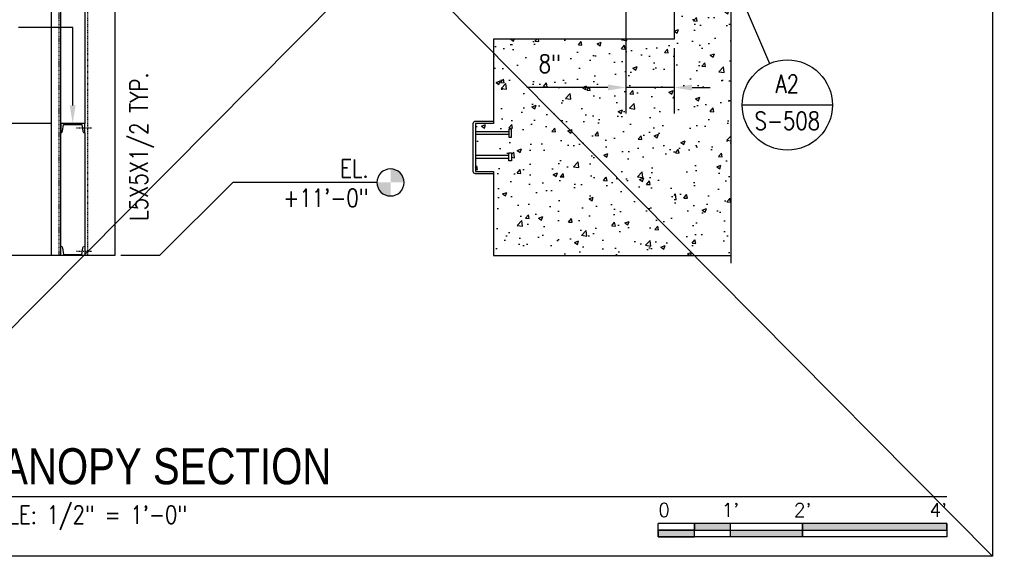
# Model space of a CAD drawing. Header units: inches. Extents: x 382 to 3028, y 70 to 495.
# Tile 5 of 41: x 930 to 1094, y 70 to 159. Entities that reach past the tile are written whole.
import ezdxf
from ezdxf import colors
from ezdxf.entities.mleader import LeaderData, LeaderLine
from ezdxf.enums import TextEntityAlignment as Align
from ezdxf.math import Vec2, Vec3

# ---------------------------------------------------------------- set-up
doc = ezdxf.new("R2010")
doc.units = ezdxf.units.IN
doc.header["$MEASUREMENT"] = 0
doc.linetypes.add('Dash - 1_16_', pattern=[0.1875, 0.125, -0.0625])
doc.linetypes.add('Hidden 3_32_', pattern=[0.140625, 0.09375, -0.046875])
for name, color, linetype in [('A-WALL-PATT', 8, 'Continuous'), ('G-ANNO-REFR', 2, 'Continuous'), ('G-ANNO-TTLB', 7, 'Continuous'), ('S-ANNO-DIMS', 1, 'Continuous'), ('S-ANNO-NOTE', 2, 'Continuous'), ('S-ANNO-SYMB', 2, 'Continuous'), ('S-ANNO-TEXT', 2, 'Continuous'), ('S-BEAM', 10, 'Continuous'), ('S-COLS', 2, 'Continuous'), ('S-DETL', 90, 'Continuous'), ('S-DETL-MEDM', 3, 'Continuous'), ('S-DETL-THIN', 1, 'Continuous')]:
    doc.layers.add(name, color=color, linetype=linetype)
doc.styles.add('AEC_COMN_TITLE', font='romans.shx', dxfattribs={"width": 0.8, "height": 0.1875})
doc.styles.add('Annotative', font='romans.shx', dxfattribs={"width": 0.8, "height": 0.125})
doc.styles.add('Arial', font='romans.shx', dxfattribs={"width": 0.8})
doc.styles.add('ROMANS', font='romans.shx', dxfattribs={"width": 0.8})
doc.styles.add('TITLES', font='swiss.ttf', dxfattribs={"width": 0.8, "height": 0.25})
doc.dimstyles.new('Annotative', dxfattribs={"dimscale": 0, "dimtxt": 0.125, "dimasz": 0.125, "dimexe": 0.18, "dimexo": 0.0625, "dimgap": 0.09, "dimtad": 1, "dimdec": 3, "dimzin": 3, "dimdsep": 46, "dimlunit": 4, "dimtxsty": 'Annotative', "dimcen": 0.09, "dimclrt": 2, "dimazin": 2, "dimtfac": 1, "dimtdec": 3, "dimtmove": 0, "dimatfit": 0, "dimfxl": 1, "dimtfill": 1, "dimfrac": 2, "dimtolj": 1, "dimtzin": 0, "dimarcsym": 0})
pattern_1 = [(50, (205.634, -12.324), (7.1726, -0.62752), [0.75, -8.25]), (355, (205.634, -12.324), (-1.387513, 7.52192), [0.6, -6.6]), (100.4514, (206.2315, -12.376), (5.78509, 6.8944), [0.6374, -7.01142]), (46.1842, (205.634, -10.324), (10.67241, -1.65519), [1.125, -12.375]), (96.6356, (206.523, -10.462), (9.34662, 9.74119), [0.9561, -10.51714]), (351.1842, (205.634, -10.324), (9.34662, 9.74119), [0.9, -9.9]), (21, (206.634, -10.824), (5.96907, -4.02619), [0.75, -8.25]), (326, (206.634, -10.824), (2.433153, 7.2515), [0.6, -6.6]), (71.4514, (207.131, -11.1595), (8.402224, 3.22531), [0.6374, -7.01142]), (37.5, (205.6338, -12.324), (0.1215986, 3.3289385), [0, -6.52, 0, -6.7, 0, -6.625]), (7.5, (205.6338, -12.324), (2.630695, 3.944117), [0, -3.82, 0, -6.37, 0, -2.525]), (327.5, (203.4038, -12.324), (5.338224, -0.225549), [0, -2.5, 0, -7.8, 0, -10.35]), (317.5, (202.404, -12.324), (5.831862, 1.00105), [0, -3.25, 0, -5.18, 0, -7.35])]

# ---------------------------------------------------------------- blocks, each defined once
blk = doc.blocks.new('051200_Column-L-Angle - L5X5X1_2-1695943-CANOPY SECTION 3')
at = {"layer": 'S-COLS'}
for p, q in [((740.21, 221.5), (735.21, 221.5)), ((740.21, 221.5), (740.21, 132)), ((735.21, 220.17), (735.21, 202)), ((735.21, 200.42), (735.21, 178)), ((735.21, 176.42), (735.21, 154)), ((735.21, 152.42), (735.21, 133.58)), ((740.21, 132), (735.21, 132))]:
    blk.add_line(p, q, dxfattribs=at)
at = {"layer": 'S-COLS', "linetype": 'Hidden 3_32_'}
blk.add_line((735.71, 132), (735.71, 221.5), dxfattribs=at)
blk = doc.blocks.new('*D138')
at = {"layer": 'Defpoints', "color": 0, "transparency": 16777216}
for p in [(1030.84, 173.68), (1038.84, 155.68), (1038.84, 147.65)]:
    blk.add_point(p, dxfattribs=at)
at = {"layer": 'S-ANNO-DIMS', "color": 0, "lineweight": -2, "transparency": 16777216}
for p, q in [((1030.84, 172.18), (1030.84, 143.33)), ((1038.84, 154.18), (1038.84, 143.33)), ((1027.84, 147.65), (1014.35, 147.65)), ((1038.84, 147.65), (1030.84, 147.65)), ((1041.84, 147.65), (1044.84, 147.65))]:
    blk.add_line(p, q, dxfattribs=at)
at = {"layer": 'S-ANNO-DIMS', "color": 0, "transparency": 16777216}
for points in [[(1027.84, 148.15), (1027.84, 147.15), (1030.84, 147.65)], [(1041.84, 148.15), (1041.84, 147.15), (1038.84, 147.65)]]:
    blk.add_solid(points, dxfattribs=at)
at = {"layer": 'S-ANNO-DIMS', "color": 2, "lineweight": -3, "transparency": 16777216, "insert": (1018.17, 151.6), "char_height": 3, "width": 4.6598, "attachment_point": 5, "style": 'Annotative', "bg_fill": 3, "box_fill_scale": 1.25, "bg_fill_color": 256, "bg_fill_true_color": 13158600, "bg_fill_transparency": 0}
blk.add_mtext('\\A1;8"', dxfattribs=at)
blk = doc.blocks.new('*D133')
at = {"layer": 'Defpoints', "color": 0, "transparency": 16777216}
for p in [(902.14, 141.68), (936.84, 141.68), (936.84, 119.68)]:
    blk.add_point(p, dxfattribs=at)
at = {"layer": 'S-ANNO-DIMS', "color": 0, "lineweight": -2, "transparency": 16777216}
for p, q in [((935.34, 141.68), (897.82, 141.68)), ((902.14, 122.68), (902.14, 138.68)), ((935.34, 119.68), (897.82, 119.68))]:
    blk.add_line(p, q, dxfattribs=at)
at = {"layer": 'S-ANNO-DIMS', "color": 0, "transparency": 16777216}
for points in [[(901.64, 138.68), (902.64, 138.68), (902.14, 141.68)], [(901.64, 122.68), (902.64, 122.68), (902.14, 119.68)]]:
    blk.add_solid(points, dxfattribs=at)
at = {"layer": 'S-ANNO-DIMS', "color": 2, "lineweight": -3, "transparency": 16777216, "insert": (898.2, 130.68), "char_height": 3, "width": 15.0412, "attachment_point": 5, "rotation": 90, "style": 'Annotative'}
blk.add_mtext('\\A1;1\'-10"', dxfattribs=at)
blk = doc.blocks.new('*D132')
at = {"layer": 'Defpoints', "color": 0, "transparency": 16777216}
for p in [(902.14, 165.68), (936.84, 165.68), (936.84, 141.68)]:
    blk.add_point(p, dxfattribs=at)
at = {"layer": 'S-ANNO-DIMS', "color": 0, "lineweight": -2, "transparency": 16777216}
for p, q in [((935.34, 165.68), (897.82, 165.68)), ((902.14, 144.68), (902.14, 162.68)), ((935.34, 141.68), (897.82, 141.68))]:
    blk.add_line(p, q, dxfattribs=at)
at = {"layer": 'S-ANNO-DIMS', "color": 0, "transparency": 16777216}
for points in [[(901.64, 162.68), (902.64, 162.68), (902.14, 165.68)], [(901.64, 144.68), (902.64, 144.68), (902.14, 141.68)]]:
    blk.add_solid(points, dxfattribs=at)
at = {"layer": 'S-ANNO-DIMS', "color": 2, "lineweight": -3, "transparency": 16777216, "insert": (898.2, 153.68), "char_height": 3, "width": 12.3279, "attachment_point": 5, "rotation": 90, "style": 'Annotative'}
blk.add_mtext('\\A1;2\'-0"', dxfattribs=at)
blk = doc.blocks.new('Detail Callout AEC')
at = {"color": 0, "linetype": 'ByBlock', "lineweight": -3, "transparency": 16777216}
blk.add_line((0.25, 0), (-0.25, 0), dxfattribs=at)
blk.add_circle((0, 0), 0.25, dxfattribs=at)
at = {"color": 0, "linetype": 'ByBlock', "lineweight": -3, "transparency": 16777216, "style": 'AEC_COMN_TITLE'}
for tag, p in [('VIEWNUMBER', (0, 0.0508)), ('SHEETNUMBER', (0, -0.1263))]:
    blk.add_attdef(tag, text='', height=0.0938, dxfattribs=at).set_placement(p, align=Align.CENTER)
blk = doc.blocks.new('*U143')
for points in [[(-1.75, -0.2344), (-1.5, -0.2344), (-1.5, -0.1875), (-1.75, -0.1875)], [(-1, -0.2344), (0, -0.2344), (0, -0.1875), (-1, -0.1875)], [(-2, -0.2812), (-1.75, -0.2812), (-1.75, -0.2344), (-2, -0.2344)], [(-1.5, -0.2344), (-1, -0.2344), (-1, -0.2812), (-1.5, -0.2812)]]:
    blk.add_hatch(color=256).paths.add_polyline_path(points)
for p, q in [((0, -0.1875), (-2, -0.1875)), ((-2, -0.2812), (-2, -0.1875)), ((-1.75, -0.2812), (-1.75, -0.1875)), ((-1.5, -0.2812), (-1.5, -0.1875)), ((-1, -0.2812), (-1, -0.1885)), ((0, -0.1875), (0, -0.2812)), ((-2, -0.2344), (0, -0.2344)), ((0, -0.2812), (-2, -0.2812))]:
    blk.add_line(p, q)
at = {"flags": 128}
for points in [[(-1.75, -0.2344), (-1.5, -0.2344), (-1.5, -0.1875), (-1.75, -0.1875), (-1.75, -0.2344)], [(-1, -0.2344), (0, -0.2344), (0, -0.1875), (-1, -0.1875), (-1, -0.2344)], [(-2, -0.2812), (-1.75, -0.2812), (-1.75, -0.2344), (-2, -0.2344), (-2, -0.2812)], [(-1.5, -0.2344), (-1, -0.2344), (-1, -0.2812), (-1.5, -0.2812), (-1.5, -0.2344)]]:
    blk.add_lwpolyline(points, close=True, dxfattribs=at)
at = {"style": 'Arial'}
blk.add_text('0', height=0.0937, dxfattribs=at).set_placement((-2, -0.0937), align=Align.MIDDLE_LEFT)
for s, p in [("1'", (-1.5, -0.0937)), ("2'", (-1, -0.0937))]:
    blk.add_text(s, height=0.09375, dxfattribs=at).set_placement(p, align=Align.MIDDLE_CENTER)
blk.add_text("4'", height=0.09375, dxfattribs=at).set_placement((0, -0.0937), align=Align.MIDDLE_RIGHT)
blk = doc.blocks.new('*U147')
at = {"linetype": 'Continuous', "lineweight": -3}
blk.add_line((1.125, 0.625), (8.1286, 0.625), dxfattribs=at)
at = {"lineweight": -3, "style": 'Arial'}
blk.add_attdef('DRAWING_AREA_TITLE', text='', height=0.1875, dxfattribs=at).set_placement((1.3743, 0.6339), align=Align.BOTTOM_LEFT)
blk.add_attdef('X#', text='', height=0.1875, dxfattribs=at).set_placement((0.8125, 0.625), align=Align.MIDDLE_CENTER)
blk.add_attdef('SCALE:', text='', height=0.0938, dxfattribs=at).set_placement((1.3743, 0.5606), align=Align.TOP_LEFT)
blk = doc.blocks.new('Level Circle AEC')
at = {"layer": 'S-ANNO-SYMB', "lineweight": -3}
h = blk.add_hatch(color=256, dxfattribs=at)
edge = h.paths.add_edge_path()
edge.add_line((373.71, 0), (367.71, 0))
edge.add_arc((373.71, 0), 6, 90, 180, ccw=False)
edge.add_line((373.71, 6), (373.71, 0))
h = blk.add_hatch(color=256, dxfattribs=at)
edge = h.paths.add_edge_path()
edge.add_line((373.71, -6), (373.71, 0))
edge.add_line((373.71, 0), (379.71, 0))
edge.add_arc((373.71, 0), 6, 270, 360, ccw=False)
blk.add_circle((373.71, 0), 6, dxfattribs=at)
blk = doc.blocks.new('051200_StructuralFraming-C-Channel - C4X5_4-V10-CANOPY SECTION 1')
at = {"lineweight": -3}
for p, q in [((785.21, 202), (785.21, 200.42)), ((789.21, 202), (785.21, 202)), ((785.5, 200.72), (785.68, 201.82)), ((785.68, 201.82), (788.74, 201.82)), ((788.74, 201.82), (788.91, 200.72)), ((789.21, 200.42), (789.21, 202))]:
    blk.add_line(p, q, dxfattribs=at)
for centre, start, end in [((785.21, 200.72), 270, 0), ((789.21, 200.72), 180, 270)]:
    blk.add_arc(centre, 0.296, start, end, dxfattribs=at)

msp = doc.modelspace()

# ---------------------------------------------------------------- hatches: boundary and pattern name
at = {"layer": 'A-WALL-PATT', "lineweight": -3}
h = msp.add_hatch(dxfattribs=at)
h.set_pattern_fill('AR-CONC', color=8, style=0)
h.set_pattern_definition(pattern_1)
h.paths.add_polyline_path([(1048.3174, 155.676), (1048.3174, 207.676), (1038.8397, 207.676), (1038.8397, 155.676)])
h = msp.add_hatch(dxfattribs=at)
h.set_pattern_fill('AR-CONC', color=8, style=0)
h.set_pattern_definition([(50, (0, 0), (7.172602, -0.62752), [0.75, -8.25]), (355, (0, 0), (-1.387513, 7.52192), [0.6, -6.6]), (100.45144, (0.598, -0.052), (5.78509, 6.8944), [0.6374, -7.01142]), (46.1842, (0, 2), (10.67241, -1.65519), [1.125, -12.375]), (96.6356, (0.889, 1.862), (9.34662, 9.74119), [0.9561, -10.51714]), (351.1842, (0, 2), (9.34662, 9.74119), [0.9, -9.9]), (21, (1, 1.5), (5.96907, -4.02619), [0.75, -8.25]), (326, (1, 1.5), (2.433153, 7.2515), [0.6, -6.6]), (71.45144, (1.4974, 1.1645), (8.402224, 3.22531), [0.6374, -7.01142]), (37.5, (0, 0), (0.1215986, 3.3289385), [0, -6.52, 0, -6.7, 0, -6.625]), (7.5, (0, 0), (2.630695, 3.944117), [0, -3.82, 0, -6.37, 0, -2.525]), (327.5, (-2.23, 0), (5.3382244, -0.225549), [0, -2.5, 0, -7.8, 0, -10.35]), (317.5, (-3.23, 0), (5.831862, 1.00105), [0, -3.25, 0, -5.18, 0, -7.35])])
h.paths.add_polyline_path([(1038.8397, 155.676), (1008.8397, 155.676), (1008.8397, 141.676), (1005.8397, 141.676), (1005.8397, 140.301), (1011.3515, 140.301), (1011.3515, 140.7262), (1011.824, 140.7262), (1011.824, 139.3876), (1011.3515, 139.3876), (1011.3515, 139.8557), (1005.8397, 139.8557), (1005.8397, 136.3684), (1011.3515, 136.3684), (1011.3515, 136.7853), (1011.824, 136.7853), (1011.824, 135.4467), (1011.3515, 135.4467), (1011.3515, 135.8635), (1005.8397, 135.8635), (1005.8397, 133.676), (1008.8397, 133.676), (1008.8397, 133.301), (1008.8397, 119.676), (1038.8397, 119.676)])
h = msp.add_hatch(dxfattribs=at)
h.set_pattern_fill('AR-CONC', color=8, style=0)
h.set_pattern_definition(pattern_1)
h.paths.add_polyline_path([(1038.8397, 119.676), (1048.3174, 119.676), (1048.3174, 155.676), (1038.8397, 155.676)])

# ---------------------------------------------------------------- linework, layer by layer
at = {"layer": 'S-ANNO-SYMB', "lineweight": -3}
for p, q in [((953.3034, 119.676), (965.4745, 131.8471)), ((989.4449, 131.8471), (965.4745, 131.8471)), ((953.3034, 119.676), (946.8397, 119.676))]:
    msp.add_line(p, q, dxfattribs=at)
at = {"layer": 'S-BEAM', "lineweight": -3}
for p, q in [((1038.8397, 207.676), (1038.8397, 155.676)), ((1038.8397, 155.676), (1008.8397, 155.676)), ((1008.8397, 155.676), (1008.8397, 141.676)), ((1008.8397, 141.676), (1005.8397, 141.676)), ((1005.8397, 141.676), (1005.8397, 133.676)), ((1005.8397, 133.676), (1008.8397, 133.676)), ((1008.8397, 133.676), (1008.8397, 119.676)), ((1008.8397, 119.676), (1048.3174, 119.676))]:
    msp.add_line(p, q, dxfattribs=at)
at = {"layer": 'S-DETL', "lineweight": -3}
for p, q in [((935.3397, 119.676), (935.3397, 213.5257)), ((936.8397, 213.5569), (936.8397, 119.676)), ((936.8397, 119.676), (935.3397, 119.676))]:
    msp.add_line(p, q, dxfattribs=at)
at = {"layer": 'S-DETL', "linetype": 'Dash - 1_16_', "lineweight": -3}
for p, q in [((936.5157, 213.5502), (936.5157, 119.676)), ((939.4566, 140.91), (941.9566, 140.91)), ((939.4566, 120.41), (941.9566, 120.41))]:
    msp.add_line(p, q, dxfattribs=at)
at = {"layer": 'S-DETL-MEDM', "lineweight": -3}
for p, q in [((1005.8397, 140.301), (1011.3515, 140.301)), ((1005.8397, 139.8557), (1011.3515, 139.8557)), ((1005.8397, 136.3684), (1011.3515, 136.3684)), ((1005.8397, 135.8635), (1011.3515, 135.8635))]:
    msp.add_line(p, q, dxfattribs=at)
at = {"layer": 'S-DETL-MEDM'}
msp.add_lwpolyline([(1048.3174, 118.426), (1048.3174, 162.676), (1049.8174, 163.176), (1046.8174, 164.176), (1048.3174, 164.676), (1048.3174, 209.8781)], dxfattribs=at)
at = {"layer": 'S-DETL-MEDM', "lineweight": -3}
msp.add_lwpolyline([(1008.8397, 133.301), (1005.8397, 133.301, -0.41421356), (1005.4647, 133.676), (1005.4647, 141.676, -0.41421356), (1005.8397, 142.051), (1008.8397, 142.051), (1008.8397, 141.676), (1005.8397, 141.676), (1005.8397, 133.676), (1008.8397, 133.676)], format="xyb", close=True, dxfattribs=at)
for points in [[(1011.3515, 140.7262), (1011.3515, 139.3876), (1011.824, 139.3876), (1011.824, 140.7262)], [(1011.3515, 135.4467), (1011.3515, 136.7853), (1011.824, 136.7853), (1011.824, 135.4467)]]:
    msp.add_lwpolyline(points, close=True, dxfattribs=at)

# ---------------------------------------------------------------- block references
at = {"layer": 'G-ANNO-REFR', "lineweight": -3}
ref = msp.add_blockref('Detail Callout AEC', (1057.6811, 144.7277), dxfattribs=dict(at, xscale=30, yscale=30, zscale=30))
ref.add_attrib('VIEWNUMBER', 'A2', dxfattribs={"layer": 'S-ANNO-TEXT', "color": 1, "transparency": 16777216, "height": 3.00001, "style": 'ROMANS', "width": 0.8}).set_placement((1057.6811, 145.8527), align=Align.BOTTOM_CENTER)
ref.add_attrib('SHEETNUMBER', 'S-508', dxfattribs={"layer": 'S-ANNO-TEXT', "color": 1, "transparency": 16777216, "height": 3.00001, "style": 'ROMANS', "width": 0.8}).set_placement((1057.6811, 140.6002), align=Align.CENTER)
at = {"layer": 'S-ANNO-SYMB', "lineweight": -3}
for name, p, xscale, yscale, zscale in [('Level Circle AEC', (1131.8351, 131.8471), -0.375, 0.375, 0.375), ('*U143', (1084.2228, 79.6148), 24.00000000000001, 24.00000000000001, 24.00000000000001)]:
    msp.add_blockref(name, p, dxfattribs=dict(at, xscale=xscale, yscale=yscale, zscale=zscale))
ref = msp.add_blockref('*U147', (889.1354, 64.6148), dxfattribs=dict(at, xscale=24.00000000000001, yscale=24.00000000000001, zscale=24.00000000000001))
ref.add_attrib('SCALE:', 'SCALE: 1/2" = 1\'-0"', dxfattribs={"layer": '0', "lineweight": -3, "height": 3, "style": 'Annotative', "width": 0.796875}).set_placement((922.1185, 78.0688), align=Align.TOP_LEFT)
ref.add_attrib('DRAWING_AREA_TITLE', 'CANOPY SECTION', dxfattribs={"layer": '0', "lineweight": -3, "height": 6, "style": 'TITLES', "width": 0.796875}).set_placement((922.1185, 79.8285), align=Align.BOTTOM_LEFT)
at = {"layer": 'S-COLS', "lineweight": -3}
msp.add_blockref('051200_Column-L-Angle - L5X5X1_2-1695943-CANOPY SECTION 3', (205.6338, -12.324), dxfattribs=at)
at = {"layer": 'S-DETL-THIN', "lineweight": -3}
msp.add_blockref('051200_StructuralFraming-C-Channel - C4X5_4-V10-CANOPY SECTION 1', (151.6338, -60.324), dxfattribs=at)
at = {"layer": 'S-DETL-THIN', "lineweight": -3, "xscale": -1, "rotation": 180}
msp.add_blockref('051200_StructuralFraming-C-Channel - C4X5_4-V10-CANOPY SECTION 1', (151.6338, 321.676), dxfattribs=at)

# ---------------------------------------------------------------- texts
at = {"layer": 'S-ANNO-NOTE', "lineweight": -3, "insert": (948.3402, 125.4571), "char_height": 3, "width": 30.697323, "attachment_point": 1, "rotation": 90, "line_spacing_factor": 0.981704, "style": 'Annotative'}
msp.add_mtext('\\pxt3.2,6.4,9.6,12.8,16,19.2,22.4,25.6,28.8,32,35.2,38.4,41.6,44.8,48,51.2,54.4,57.6,60.8,64,67.2,70.4,73.6,76.8,80,83.2,86.4,89.6,92.8,96,99.2,102.4;L5X5X1/2 TYP.', dxfattribs=at)
at = {"layer": 'S-ANNO-NOTE', "lineweight": -3, "insert": (988.0546, 135.6914), "char_height": 3, "width": 12.548031, "attachment_point": 3, "line_spacing_factor": 0.981704, "style": 'Annotative'}
msp.add_mtext('\\pxt3.2,6.4,9.6,12.8,16,19.2,22.4,25.6,28.8,32,35.2,38.4,41.6,44.8,48,51.2,54.4,57.6,60.8,64,67.2,70.4,73.6,76.8,80,83.2,86.4,89.6,92.8,96,99.2,102.4;EL.\\P+11\'-0"', dxfattribs=at)

# ---------------------------------------------------------------- dimensions: what is measured, and where the dimension line sits
at = {"layer": 'S-ANNO-DIMS', "lineweight": -3}
for base, p1, p2, picture, middle in [((902.1412, 165.676), (936.8397, 141.676), (936.8397, 165.676), '*D132', (898.1954, 153.676)), ((902.1412, 141.676), (936.8397, 119.676), (936.8397, 141.676), '*D133', (898.1954, 130.676))]:
    dim = msp.add_linear_dim(base=base, p1=p1, p2=p2, angle=90, dimstyle='Annotative', override={"dimpost": '\\X', "dimtfill": 0}, dxfattribs=at)
    dim.commit()
    dim.dimension.update_dxf_attribs({"geometry": picture, "text_midpoint": middle})

# ---------------------------------------------------------------- leaders
at = {"layer": 'S-ANNO-NOTE', "lineweight": -3}
ml = msp.add_multileader_mtext('Standard', dxfattribs=at)
ml.set_content('C4x5.4 TYP GIRT', color=256, style='Annotative')
ml.set_leader_properties(color=1, linetype='ByLayer', lineweight=-1)
ml.build(insert=Vec2(0, 0))
ml.multileader.update_dxf_attribs({"text_right_attachment_type": 3, "dogleg_length": 0.375, "arrow_head_size": 3, "scale": 24})
ctx = ml.context
ctx.base_point, ctx.scale, ctx.char_height, ctx.arrow_head_size, ctx.landing_gap_size, ctx.plane_origin = Vec3(909.5197, 162.6536), 24, 3, 3, 2.16, Vec3(938.8397, 141.676)
ctx.right_attachment, ctx.text_align_type = 3, 2
notes = []
notes.append((ctx, [(0, (1, 1, 0), (938.8397, 157.6536), (-1, 0), 9, [(0, [(938.8397, 141.676)], 0, [])])]))
ctx.mtext.insert, ctx.mtext.width, ctx.mtext.alignment, ctx.mtext.flow_direction = Vec3(927.6797, 164.1536), 19.9331, 3, 5
ml = msp.add_multileader_mtext('Standard', dxfattribs=at)
ml.set_content('\\A1;PL1/2x10x1\'-0"', color=256, style='Annotative')
ml.set_leader_properties(color=1, linetype='ByLayer', lineweight=-1)
ml.build(insert=Vec2(0, 0))
ml.multileader.update_dxf_attribs({"text_right_attachment_type": 3, "dogleg_length": 0.125, "arrow_head_size": 1, "scale": 8})
ctx = ml.context
ctx.base_point, ctx.scale, ctx.char_height, ctx.arrow_head_size, ctx.landing_gap_size, ctx.plane_origin = Vec3(867.2045, 157.2443), 8, 1, 1, 0.72, Vec3(864.294, 155.1026)
ctx.right_attachment = 3
notes.append((ctx, [(0, (1, 1, 0), (866.2045, 157.2443), (1, 0), 1, [(0, [(864.1288, 154.2873)], 0, [])])]))
ctx.mtext.insert, ctx.mtext.width, ctx.mtext.flow_direction = Vec3(867.9245, 157.911), 11.454381, 5
ml = msp.add_multileader_mtext('Standard', dxfattribs=at)
ml.set_content('\\A1;(4) - 5/8" DIA x 6"', color=256, style='Annotative')
ml.set_leader_properties(color=1, linetype='ByLayer', lineweight=-1)
ml.build(insert=Vec2(0, 0))
ml.multileader.update_dxf_attribs({"text_right_attachment_type": 3, "dogleg_length": 0.125, "arrow_head_size": 1, "scale": 8})
ctx = ml.context
ctx.base_point, ctx.scale, ctx.char_height, ctx.arrow_head_size, ctx.landing_gap_size, ctx.plane_origin = Vec3(867.2045, 145.969), 8, 1, 1, 0.72, Vec3(862.5193, 147.4841)
ctx.right_attachment = 3
notes.append((ctx, [(0, (1, 1, 0), (866.2045, 145.969), (1, 0), 1, [(0, [(862.5193, 147.4841)], 0, [])])]))
ctx.mtext.insert, ctx.mtext.width, ctx.mtext.flow_direction = Vec3(867.9245, 146.6356), 13.728992, 5
for ctx, leaders in notes:
    for number, flags, end, landing, length, lines in leaders:
        leader = LeaderData()
        leader.index, (leader.has_last_leader_line, leader.has_dogleg_vector, leader.attachment_direction) = number, flags
        leader.last_leader_point, leader.dogleg_vector, leader.dogleg_length = Vec3(end), Vec3(landing), length
        for number, points, colour, breaks in lines:
            line = LeaderLine()
            line.index, line.vertices, line.color, line.breaks = number, Vec3.list(points), colors.encode_raw_color(colour), breaks
            leader.lines.append(line)
        ctx.leaders.append(leader)

# ---------------------------------------------------------------- next in the draw order: dimensions: what is measured, and where the dimension line sits
at = {"layer": 'S-ANNO-DIMS', "lineweight": -3}
dim = msp.add_linear_dim(base=(1038.8397, 147.6536), p1=(1030.8397, 173.676), p2=(1038.8397, 155.676), dimstyle='Annotative', override={"dimpost": '\\X', "dimtfill": 1}, dxfattribs=at)
dim.commit()
dim.dimension.update_dxf_attribs({"geometry": '*D138', "text_midpoint": (1018.1654, 147.6536), "dimtype": 160})

# ---------------------------------------------------------------- next in the draw order: linework, layer by layer
at = {"layer": 'G-ANNO-TTLB'}
for p, q in [((1091.8245, 272.2253), (891.0846, 69.6465)), ((1091.8245, 69.6465), (891.0846, 272.2253))]:
    msp.add_line(p, q, dxfattribs=at)
msp.add_lwpolyline([(891.0846, 272.2253), (1091.8245, 272.2253), (1091.8245, 69.6465), (891.0846, 69.6465)], close=True, dxfattribs=at)
at = {"layer": 'S-ANNO-SYMB', "lineweight": -3}
msp.add_line((1045.5517, 173.1037), (1054.7332, 151.624), dxfattribs=at)

# ---------------------------------------------------------------- next in the draw order: leaders
at = {"layer": 'S-ANNO-NOTE', "lineweight": -3}
ml = msp.add_multileader_mtext('Standard', dxfattribs=at)
ml.set_content('C4x5.4 TYP GIRT', color=256, style='Annotative')
ml.set_leader_properties(color=1, linetype='ByLayer', lineweight=-1)
ml.build(insert=Vec2(0, 0))
ml.multileader.update_dxf_attribs({"text_right_attachment_type": 3, "dogleg_length": 0.125, "arrow_head_size": 3, "scale": 24})
ctx = ml.context
ctx.base_point, ctx.scale, ctx.char_height, ctx.arrow_head_size, ctx.landing_gap_size, ctx.plane_origin = Vec3(1305.4285, 168.4251), 24, 3, 3, 2.16, Vec3(1335.0454, 154)
ctx.right_attachment, ctx.text_align_type = 3, 2
notes = []
notes.append((ctx, [(0, (1, 1, 0), (1328.7485, 163.4251), (-1, 0), 3, [(0, [(1335.0454, 154)], 0, [])])]))
ctx.mtext.insert, ctx.mtext.width, ctx.mtext.alignment, ctx.mtext.flow_direction = Vec3(1323.5885, 169.9251), 19.9331, 3, 5
ml = msp.add_multileader_mtext('Standard', dxfattribs=at)
ml.set_content('FOUR WAY ROLLER BRACKET CONNECTED TO WT FOR POWER AND GROUNDING CABLES, TYP. REFER TO E-513', color=256, style='Annotative')
ml.set_leader_properties(color=1, linetype='ByLayer', lineweight=-1)
ml.build(insert=Vec2(0, 0))
ml.multileader.update_dxf_attribs({"text_right_attachment_type": 3, "dogleg_length": 0.125, "arrow_head_size": 3, "scale": 24})
ctx = ml.context
ctx.base_point, ctx.scale, ctx.char_height, ctx.arrow_head_size, ctx.landing_gap_size, ctx.plane_origin = Vec3(1831.1554, 158.4243), 24, 3, 3, 2.16, Vec3(1917.6494, 165.1623)
ctx.right_attachment, ctx.text_align_type = 3, 2
notes.append((ctx, [(0, (1, 1, 0), (1872.6468, 128.4243), (-1, 0), 3, [(0, [(1907.7494, 165.8175)], 0, [])])]))
ctx.mtext.insert, ctx.mtext.width, ctx.mtext.defined_height, ctx.mtext.alignment, ctx.mtext.flow_direction = Vec3(1867.4868, 159.9243), 36.190009, 22.9253, 3, 5
ml = msp.add_multileader_mtext('Standard', dxfattribs=at)
ml.set_content('FOUR WAY ROLLER BRACKET CONNECTED TO WT FOR POWER AND GROUNDING CABLES, TYP. REFER TO E-513', color=256, style='Annotative')
ml.set_leader_properties(color=1, linetype='ByLayer', lineweight=-1)
ml.build(insert=Vec2(0, 0))
ml.multileader.update_dxf_attribs({"text_right_attachment_type": 3, "dogleg_length": 0.125, "arrow_head_size": 3, "scale": 24})
ctx = ml.context
ctx.base_point, ctx.scale, ctx.char_height, ctx.arrow_head_size, ctx.landing_gap_size, ctx.plane_origin = Vec3(1440.4143, 143.2155), 24, 3, 3, 2.16, Vec3(1537.6513, 159.8787)
ctx.right_attachment, ctx.text_align_type = 3, 2
notes.append((ctx, [(0, (1, 1, 0), (1492.6486, 123.2155), (-1, 0), 3, [(0, [(1527.7513, 160.5339)], 0, [])])]))
ctx.mtext.insert, ctx.mtext.width, ctx.mtext.alignment, ctx.mtext.flow_direction = Vec3(1487.4886, 144.7155), 46.053057, 3, 5
ml = msp.add_multileader_mtext('Standard', dxfattribs=at)
ml.set_content('FOUR WAY ROLLER BRACKET CONNECTED TO WT FOR POWER AND GROUNDING CABLES, TYP. REFER TO E-513', color=256, style='Annotative')
ml.set_leader_properties(color=1, linetype='ByLayer', lineweight=-1)
ml.build(insert=Vec2(0, 0))
ml.multileader.update_dxf_attribs({"text_right_attachment_type": 3, "dogleg_length": 0.125, "arrow_head_size": 3, "scale": 24})
ctx = ml.context
ctx.base_point, ctx.scale, ctx.char_height, ctx.arrow_head_size, ctx.landing_gap_size, ctx.plane_origin = Vec3(1645.2604, 142.4991), 24, 3, 3, 2.16, Vec3(1742.4974, 159.1623)
ctx.right_attachment, ctx.text_align_type = 3, 2
notes.append((ctx, [(0, (1, 1, 0), (1697.4947, 122.4991), (-1, 0), 3, [(0, [(1732.5974, 159.8175)], 0, [])])]))
ctx.mtext.insert, ctx.mtext.width, ctx.mtext.alignment, ctx.mtext.flow_direction = Vec3(1692.3347, 143.9991), 46.053057, 3, 5
ml = msp.add_multileader_mtext('Standard', dxfattribs=at)
ml.set_content('C4x5.4 TYP GIRT', color=256, style='Annotative')
ml.set_leader_properties(color=1, linetype='ByLayer', lineweight=-1)
ml.build(insert=Vec2(0, 0))
ml.multileader.update_dxf_attribs({"text_right_attachment_type": 3, "dogleg_length": 0.125, "arrow_head_size": 3, "scale": 24})
ctx = ml.context
ctx.base_point, ctx.scale, ctx.char_height, ctx.arrow_head_size, ctx.landing_gap_size, ctx.plane_origin = Vec3(1109.7692, 156.4917), 24, 3, 3, 2.16, Vec3(1139.1961, 135.3782)
ctx.right_attachment, ctx.text_align_type = 3, 2
notes.append((ctx, [(0, (1, 1, 0), (1133.0892, 151.4917), (-1, 0), 3, [(0, [(1139.1961, 135.3782)], 0, [])])]))
ctx.mtext.insert, ctx.mtext.width, ctx.mtext.alignment, ctx.mtext.flow_direction = Vec3(1127.9292, 157.9917), 19.9331, 3, 5
for ctx, leaders in notes:
    for number, flags, end, landing, length, lines in leaders:
        leader = LeaderData()
        leader.index, (leader.has_last_leader_line, leader.has_dogleg_vector, leader.attachment_direction) = number, flags
        leader.last_leader_point, leader.dogleg_vector, leader.dogleg_length = Vec3(end), Vec3(landing), length
        for number, points, colour, breaks in lines:
            line = LeaderLine()
            line.index, line.vertices, line.color, line.breaks = number, Vec3.list(points), colors.encode_raw_color(colour), breaks
            leader.lines.append(line)
        ctx.leaders.append(leader)

doc.saveas('drawing.dxf')
